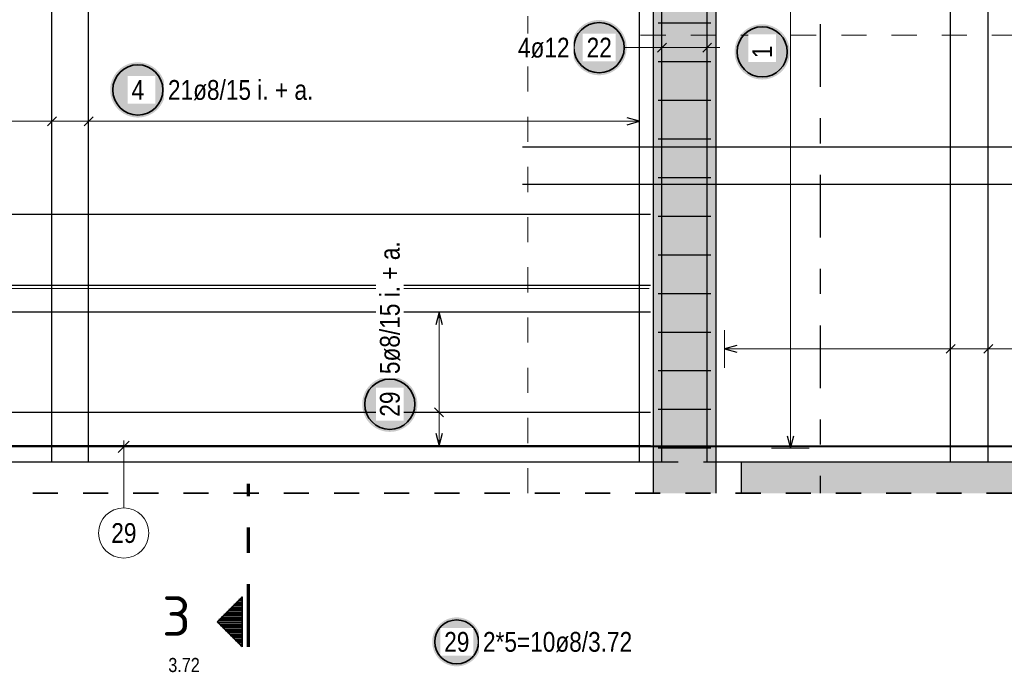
# Model space of a CAD drawing. Header units: millimetres. Extents: x -4.8 to 37.2, y -12 to 28.3.
# Tile 57 of 82: x 14.8 to 18.7, y 14.6 to 17.2. Entities that reach past the tile are written whole.
import ezdxf
from ezdxf.enums import TextEntityAlignment as Align

# ---------------------------------------------------------------- set-up
doc = ezdxf.new("R2010")
doc.units = ezdxf.units.MM
doc.linetypes.add('DASHDOTX2', pattern=[2, 1, -0.5, 0, -0.5])
doc.linetypes.add('HIDDEN', pattern=[0.375, 0.25, -0.125])
doc.layers.add('Achsen', color=7, linetype='Continuous', lineweight=20)
doc.styles.add('Arial Narrow', font='ARIALN.TTF')
doc.styles.add('isocp', font='isocp', dxfattribs={"width": 1.1})

msp = doc.modelspace()

# ---------------------------------------------------------------- hatches: boundary and pattern name
at = {"lineweight": 13, "true_color": 0xd7ffd7}
for points in [[(17.578051, 15.449806), (17.578051, 18.0298), (17.328051, 18.0298), (17.328051, 15.449806)], [(17.328051, 15.324806), (17.578051, 15.324806), (17.578051, 15.449806), (17.328051, 15.449806)], [(17.678051, 15.324806), (22.928413, 15.324806), (22.928413, 15.449806), (17.678051, 15.449806)]]:
    msp.add_hatch(color=254, dxfattribs=at).paths.add_polyline_path(points)
at = {"lineweight": 25, "true_color": 0xffffff}
for points in [[(17.222593, 17.1), (17.222526, 17.103839), (17.222325, 17.107673), (17.221991, 17.111498), (17.221523, 17.115309), (17.220922, 17.119101), (17.220189, 17.12287), (17.219326, 17.126611), (17.218332, 17.13032), (17.217209, 17.133992), (17.215959, 17.137622), (17.214583, 17.141207), (17.213083, 17.144741), (17.211461, 17.148221), (17.209717, 17.151642), (17.207856, 17.155), (17.205878, 17.158291), (17.203787, 17.161511), (17.201585, 17.164656), (17.199274, 17.167723), (17.196858, 17.170707), (17.194339, 17.173604), (17.191721, 17.176412), (17.189006, 17.179127), (17.186198, 17.181746), (17.1833, 17.184265), (17.180316, 17.186681), (17.17725, 17.188992), (17.174104, 17.191194), (17.170884, 17.193285), (17.167593, 17.195263), (17.164235, 17.197124), (17.160814, 17.198867), (17.157334, 17.20049), (17.1538, 17.20199), (17.150215, 17.203366), (17.146585, 17.204616), (17.142913, 17.205739), (17.139205, 17.206733), (17.135463, 17.207596), (17.131694, 17.208329), (17.127902, 17.208929), (17.124091, 17.209397), (17.120266, 17.209732), (17.116432, 17.209933), (17.112593, 17.21), (17.108754, 17.209933), (17.10492, 17.209732), (17.101095, 17.209397), (17.097284, 17.208929), (17.093492, 17.208329), (17.089723, 17.207596), (17.085982, 17.206733), (17.082273, 17.205739), (17.078601, 17.204616), (17.074971, 17.203366), (17.071386, 17.20199), (17.067852, 17.20049), (17.064372, 17.198867), (17.060951, 17.197124), (17.057593, 17.195263), (17.054302, 17.193285), (17.051082, 17.191194), (17.047937, 17.188992), (17.04487, 17.186681), (17.041887, 17.184265), (17.038989, 17.181746), (17.036181, 17.179127), (17.033466, 17.176412), (17.030847, 17.173604), (17.028328, 17.170707), (17.025912, 17.167723), (17.023601, 17.164656), (17.021399, 17.161511), (17.019308, 17.158291), (17.01733, 17.155), (17.015469, 17.151642), (17.013726, 17.148221), (17.012103, 17.144741), (17.010603, 17.141207), (17.009227, 17.137622), (17.007977, 17.133992), (17.006854, 17.13032), (17.005861, 17.126611), (17.004997, 17.12287), (17.004264, 17.119101), (17.003664, 17.115309), (17.003196, 17.111498), (17.002861, 17.107673), (17.00266, 17.103839), (17.002593, 17.1), (17.00266, 17.096161), (17.002861, 17.092327), (17.003196, 17.088502), (17.003664, 17.084691), (17.004264, 17.080899), (17.004997, 17.07713), (17.005861, 17.073389), (17.006854, 17.06968), (17.007977, 17.066008), (17.009227, 17.062378), (17.010603, 17.058793), (17.012103, 17.055259), (17.013726, 17.051779), (17.015469, 17.048358), (17.01733, 17.045), (17.019308, 17.041709), (17.021399, 17.038489), (17.023601, 17.035344), (17.025912, 17.032277), (17.028328, 17.029293), (17.030847, 17.026396), (17.033466, 17.023588), (17.036181, 17.020873), (17.038989, 17.018254), (17.041887, 17.015735), (17.04487, 17.013319), (17.047937, 17.011008), (17.051082, 17.008806), (17.054302, 17.006715), (17.057593, 17.004737), (17.060951, 17.002876), (17.064372, 17.001133), (17.067852, 16.99951), (17.071386, 16.99801), (17.074971, 16.996634), (17.078601, 16.995384), (17.082273, 16.994261), (17.085982, 16.993267), (17.089723, 16.992404), (17.093492, 16.991671), (17.097284, 16.991071), (17.101095, 16.990603), (17.10492, 16.990268), (17.108754, 16.990067), (17.112593, 16.99), (17.116432, 16.990067), (17.120266, 16.990268), (17.124091, 16.990603), (17.127902, 16.991071), (17.131694, 16.991671), (17.135463, 16.992404), (17.139205, 16.993267), (17.142913, 16.994261), (17.146585, 16.995384), (17.150215, 16.996634), (17.1538, 16.99801), (17.157334, 16.99951), (17.160814, 17.001133), (17.164235, 17.002876), (17.167593, 17.004737), (17.170884, 17.006715), (17.174104, 17.008806), (17.17725, 17.011008), (17.180316, 17.013319), (17.1833, 17.015735), (17.186198, 17.018254), (17.189006, 17.020873), (17.191721, 17.023588), (17.194339, 17.026396), (17.196858, 17.029293), (17.199274, 17.032277), (17.201585, 17.035344), (17.203787, 17.038489), (17.205878, 17.041709), (17.207856, 17.045), (17.209717, 17.048358), (17.211461, 17.051779), (17.213083, 17.055259), (17.214583, 17.058793), (17.215959, 17.062378), (17.217209, 17.066008), (17.218332, 17.06968), (17.219326, 17.073389), (17.220189, 17.07713), (17.220922, 17.080899), (17.221523, 17.084691), (17.221991, 17.088502), (17.222325, 17.092327)], [(17.872527, 17.082933), (17.87246, 17.086772), (17.872259, 17.090607), (17.871924, 17.094431), (17.871456, 17.098242), (17.870856, 17.102035), (17.870123, 17.105804), (17.869259, 17.109545), (17.868266, 17.113253), (17.867143, 17.116925), (17.865893, 17.120556), (17.864517, 17.12414), (17.863017, 17.127674), (17.861394, 17.131154), (17.859651, 17.134575), (17.85779, 17.137933), (17.855812, 17.141224), (17.853721, 17.144445), (17.851519, 17.14759), (17.849208, 17.150656), (17.846792, 17.15364), (17.844273, 17.156538), (17.841654, 17.159346), (17.838939, 17.162061), (17.836131, 17.164679), (17.833234, 17.167198), (17.83025, 17.169614), (17.827183, 17.171925), (17.824038, 17.174127), (17.820818, 17.176219), (17.817527, 17.178196), (17.814169, 17.180058), (17.810748, 17.181801), (17.807268, 17.183423), (17.803734, 17.184924), (17.800149, 17.1863), (17.796519, 17.18755), (17.792847, 17.188672), (17.789138, 17.189666), (17.785397, 17.19053), (17.781628, 17.191262), (17.777836, 17.191863), (17.774025, 17.192331), (17.7702, 17.192665), (17.766366, 17.192866), (17.762527, 17.192933), (17.758688, 17.192866), (17.754854, 17.192665), (17.751029, 17.192331), (17.747218, 17.191863), (17.743426, 17.191262), (17.739657, 17.19053), (17.735916, 17.189666), (17.732207, 17.188672), (17.728535, 17.18755), (17.724905, 17.1863), (17.72132, 17.184924), (17.717786, 17.183423), (17.714306, 17.181801), (17.710885, 17.180058), (17.707527, 17.178196), (17.704236, 17.176219), (17.701016, 17.174127), (17.697871, 17.171925), (17.694804, 17.169614), (17.69182, 17.167198), (17.688923, 17.164679), (17.686115, 17.162061), (17.6834, 17.159346), (17.680781, 17.156538), (17.678262, 17.15364), (17.675846, 17.150656), (17.673535, 17.14759), (17.671333, 17.144445), (17.669242, 17.141224), (17.667264, 17.137933), (17.665403, 17.134575), (17.66366, 17.131154), (17.662037, 17.127674), (17.660537, 17.12414), (17.659161, 17.120556), (17.657911, 17.116925), (17.656788, 17.113253), (17.655794, 17.109545), (17.654931, 17.105804), (17.654198, 17.102035), (17.653597, 17.098242), (17.65313, 17.094431), (17.652795, 17.090607), (17.652594, 17.086772), (17.652527, 17.082933), (17.652594, 17.079094), (17.652795, 17.07526), (17.65313, 17.071435), (17.653597, 17.067624), (17.654198, 17.063832), (17.654931, 17.060063), (17.655794, 17.056322), (17.656788, 17.052613), (17.657911, 17.048941), (17.659161, 17.045311), (17.660537, 17.041727), (17.662037, 17.038192), (17.66366, 17.034712), (17.665403, 17.031291), (17.667264, 17.027933), (17.669242, 17.024642), (17.671333, 17.021422), (17.673535, 17.018277), (17.675846, 17.015211), (17.678262, 17.012227), (17.680781, 17.009329), (17.6834, 17.006521), (17.686115, 17.003806), (17.688923, 17.001187), (17.69182, 16.998668), (17.694804, 16.996252), (17.697871, 16.993941), (17.701016, 16.991739), (17.704236, 16.989648), (17.707527, 16.987671), (17.710885, 16.985809), (17.714306, 16.984066), (17.717786, 16.982443), (17.72132, 16.980943), (17.724905, 16.979567), (17.728535, 16.978317), (17.732207, 16.977195), (17.735916, 16.976201), (17.739657, 16.975337), (17.743426, 16.974604), (17.747218, 16.974004), (17.751029, 16.973536), (17.754854, 16.973201), (17.758688, 16.973), (17.762527, 16.972933), (17.766366, 16.973), (17.7702, 16.973201), (17.774025, 16.973536), (17.777836, 16.974004), (17.781628, 16.974604), (17.785397, 16.975337), (17.789138, 16.976201), (17.792847, 16.977195), (17.796519, 16.978317), (17.800149, 16.979567), (17.803734, 16.980943), (17.807268, 16.982443), (17.810748, 16.984066), (17.814169, 16.985809), (17.817527, 16.987671), (17.820818, 16.989648), (17.824038, 16.991739), (17.827183, 16.993941), (17.83025, 16.996252), (17.833234, 16.998668), (17.836131, 17.001187), (17.838939, 17.003806), (17.841654, 17.006521), (17.844273, 17.009329), (17.846792, 17.012227), (17.849208, 17.015211), (17.851519, 17.018277), (17.853721, 17.021422), (17.855812, 17.024642), (17.85779, 17.027933), (17.859651, 17.031291), (17.861394, 17.034712), (17.863017, 17.038192), (17.864517, 17.041727), (17.865893, 17.045311), (17.867143, 17.048941), (17.868266, 17.052613), (17.869259, 17.056322), (17.870123, 17.060063), (17.870856, 17.063832), (17.871456, 17.067624), (17.871924, 17.071435), (17.872259, 17.07526)], [(15.384763, 16.931439), (15.384696, 16.935278), (15.384495, 16.939112), (15.384161, 16.942937), (15.383693, 16.946748), (15.383092, 16.95054), (15.382359, 16.954309), (15.381496, 16.95805), (15.380502, 16.961759), (15.379379, 16.965431), (15.378129, 16.969061), (15.376753, 16.972646), (15.375253, 16.97618), (15.373631, 16.97966), (15.371887, 16.983081), (15.370026, 16.986439), (15.368049, 16.98973), (15.365957, 16.99295), (15.363755, 16.996095), (15.361444, 16.999162), (15.359028, 17.002146), (15.356509, 17.005043), (15.353891, 17.007852), (15.351176, 17.010566), (15.348368, 17.013185), (15.34547, 17.015704), (15.342486, 17.01812), (15.33942, 17.020431), (15.336274, 17.022633), (15.333054, 17.024724), (15.329763, 17.026702), (15.326405, 17.028563), (15.322984, 17.030306), (15.319504, 17.031929), (15.31597, 17.033429), (15.312385, 17.034805), (15.308755, 17.036055), (15.305083, 17.037178), (15.301375, 17.038172), (15.297634, 17.039035), (15.293865, 17.039768), (15.290072, 17.040369), (15.286261, 17.040836), (15.282436, 17.041171), (15.278602, 17.041372), (15.274763, 17.041439), (15.270924, 17.041372), (15.26709, 17.041171), (15.263265, 17.040836), (15.259454, 17.040369), (15.255662, 17.039768), (15.251893, 17.039035), (15.248152, 17.038172), (15.244443, 17.037178), (15.240771, 17.036055), (15.237141, 17.034805), (15.233556, 17.033429), (15.230022, 17.031929), (15.226542, 17.030306), (15.223121, 17.028563), (15.219763, 17.026702), (15.216472, 17.024724), (15.213252, 17.022633), (15.210107, 17.020431), (15.20704, 17.01812), (15.204057, 17.015704), (15.201159, 17.013185), (15.198351, 17.010566), (15.195636, 17.007852), (15.193017, 17.005043), (15.190498, 17.002146), (15.188082, 16.999162), (15.185771, 16.996095), (15.183569, 16.99295), (15.181478, 16.98973), (15.1795, 16.986439), (15.177639, 16.983081), (15.175896, 16.97966), (15.174273, 16.97618), (15.172773, 16.972646), (15.171397, 16.969061), (15.170147, 16.965431), (15.169024, 16.961759), (15.168031, 16.95805), (15.167167, 16.954309), (15.166434, 16.95054), (15.165834, 16.946748), (15.165366, 16.942937), (15.165031, 16.939112), (15.16483, 16.935278), (15.164763, 16.931439), (15.16483, 16.9276), (15.165031, 16.923766), (15.165366, 16.919941), (15.165834, 16.91613), (15.166434, 16.912338), (15.167167, 16.908569), (15.168031, 16.904828), (15.169024, 16.901119), (15.170147, 16.897447), (15.171397, 16.893817), (15.172773, 16.890232), (15.174273, 16.886698), (15.175896, 16.883218), (15.177639, 16.879797), (15.1795, 16.876439), (15.181478, 16.873148), (15.183569, 16.869928), (15.185771, 16.866783), (15.188082, 16.863716), (15.190498, 16.860732), (15.193017, 16.857835), (15.195636, 16.855027), (15.198351, 16.852312), (15.201159, 16.849693), (15.204057, 16.847174), (15.20704, 16.844758), (15.210107, 16.842447), (15.213252, 16.840245), (15.216472, 16.838154), (15.219763, 16.836176), (15.223121, 16.834315), (15.226542, 16.832572), (15.230022, 16.830949), (15.233556, 16.829449), (15.237141, 16.828073), (15.240771, 16.826823), (15.244443, 16.8257), (15.248152, 16.824707), (15.251893, 16.823843), (15.255662, 16.82311), (15.259454, 16.82251), (15.263265, 16.822042), (15.26709, 16.821707), (15.270924, 16.821506), (15.274763, 16.821439), (15.278602, 16.821506), (15.282436, 16.821707), (15.286261, 16.822042), (15.290072, 16.82251), (15.293865, 16.82311), (15.297634, 16.823843), (15.301375, 16.824707), (15.305083, 16.8257), (15.308755, 16.826823), (15.312385, 16.828073), (15.31597, 16.829449), (15.319504, 16.830949), (15.322984, 16.832572), (15.326405, 16.834315), (15.329763, 16.836176), (15.333054, 16.838154), (15.336274, 16.840245), (15.33942, 16.842447), (15.342486, 16.844758), (15.34547, 16.847174), (15.348368, 16.849693), (15.351176, 16.852312), (15.353891, 16.855027), (15.356509, 16.857835), (15.359028, 16.860732), (15.361444, 16.863716), (15.363755, 16.866783), (15.365957, 16.869928), (15.368049, 16.873148), (15.370026, 16.876439), (15.371887, 16.879797), (15.373631, 16.883218), (15.375253, 16.886698), (15.376753, 16.890232), (15.378129, 16.893817), (15.379379, 16.897447), (15.380502, 16.901119), (15.381496, 16.904828), (15.382359, 16.908569), (15.383092, 16.912338), (15.383693, 16.91613), (15.384161, 16.919941), (15.384495, 16.923766)], [(16.388742, 15.679404), (16.388675, 15.683242), (16.388474, 15.687077), (16.38814, 15.690902), (16.387672, 15.694713), (16.387071, 15.698505), (16.386339, 15.702274), (16.385475, 15.706015), (16.384481, 15.709724), (16.383359, 15.713395), (16.382109, 15.717026), (16.380733, 15.72061), (16.379232, 15.724145), (16.37761, 15.727624), (16.375867, 15.731045), (16.374005, 15.734404), (16.372028, 15.737695), (16.369936, 15.740915), (16.367734, 15.74406), (16.365424, 15.747126), (16.363007, 15.75011), (16.360488, 15.753008), (16.35787, 15.755816), (16.355155, 15.758531), (16.352347, 15.761149), (16.349449, 15.763668), (16.346465, 15.766085), (16.343399, 15.768395), (16.340254, 15.770598), (16.337033, 15.772689), (16.333742, 15.774666), (16.330384, 15.776528), (16.326963, 15.778271), (16.323483, 15.779894), (16.319949, 15.781394), (16.316365, 15.78277), (16.312734, 15.78402), (16.309062, 15.785142), (16.305354, 15.786136), (16.301613, 15.787), (16.297844, 15.787732), (16.294051, 15.788333), (16.29024, 15.788801), (16.286416, 15.789136), (16.282581, 15.789337), (16.278742, 15.789404), (16.274903, 15.789337), (16.271069, 15.789136), (16.267244, 15.788801), (16.263433, 15.788333), (16.259641, 15.787732), (16.255872, 15.787), (16.252131, 15.786136), (16.248422, 15.785142), (16.24475, 15.78402), (16.24112, 15.78277), (16.237536, 15.781394), (16.234001, 15.779894), (16.230522, 15.778271), (16.2271, 15.776528), (16.223742, 15.774666), (16.220451, 15.772689), (16.217231, 15.770598), (16.214086, 15.768395), (16.21102, 15.766085), (16.208036, 15.763668), (16.205138, 15.761149), (16.20233, 15.758531), (16.199615, 15.755816), (16.196996, 15.753008), (16.194477, 15.75011), (16.192061, 15.747126), (16.18975, 15.74406), (16.187548, 15.740915), (16.185457, 15.737695), (16.18348, 15.734404), (16.181618, 15.731045), (16.179875, 15.727624), (16.178252, 15.724145), (16.176752, 15.72061), (16.175376, 15.717026), (16.174126, 15.713395), (16.173004, 15.709724), (16.17201, 15.706015), (16.171146, 15.702274), (16.170414, 15.698505), (16.169813, 15.694713), (16.169345, 15.690902), (16.16901, 15.687077), (16.168809, 15.683242), (16.168742, 15.679404), (16.168809, 15.675565), (16.16901, 15.67173), (16.169345, 15.667905), (16.169813, 15.664095), (16.170414, 15.660302), (16.171146, 15.656533), (16.17201, 15.652792), (16.173004, 15.649083), (16.174126, 15.645412), (16.175376, 15.641781), (16.176752, 15.638197), (16.178252, 15.634663), (16.179875, 15.631183), (16.181618, 15.627762), (16.18348, 15.624404), (16.185457, 15.621112), (16.187548, 15.617892), (16.18975, 15.614747), (16.192061, 15.611681), (16.194477, 15.608697), (16.196996, 15.605799), (16.199615, 15.602991), (16.20233, 15.600276), (16.205138, 15.597658), (16.208036, 15.595139), (16.21102, 15.592722), (16.214086, 15.590412), (16.217231, 15.588209), (16.220451, 15.586118), (16.223742, 15.584141), (16.2271, 15.582279), (16.230522, 15.580536), (16.234001, 15.578914), (16.237536, 15.577413), (16.24112, 15.576037), (16.24475, 15.574787), (16.248422, 15.573665), (16.252131, 15.572671), (16.255872, 15.571807), (16.259641, 15.571075), (16.263433, 15.570474), (16.267244, 15.570006), (16.271069, 15.569671), (16.274903, 15.569471), (16.278742, 15.569404), (16.282581, 15.569471), (16.286416, 15.569671), (16.29024, 15.570006), (16.294051, 15.570474), (16.297844, 15.571075), (16.301613, 15.571807), (16.305354, 15.572671), (16.309062, 15.573665), (16.312734, 15.574787), (16.316365, 15.576037), (16.319949, 15.577413), (16.323483, 15.578914), (16.326963, 15.580536), (16.330384, 15.582279), (16.333742, 15.584141), (16.337033, 15.586118), (16.340254, 15.588209), (16.343399, 15.590412), (16.346465, 15.592722), (16.349449, 15.595139), (16.352347, 15.597658), (16.355155, 15.600276), (16.35787, 15.602991), (16.360488, 15.605799), (16.363007, 15.608697), (16.365424, 15.611681), (16.367734, 15.614747), (16.369936, 15.617892), (16.372028, 15.621112), (16.374005, 15.624404), (16.375867, 15.627762), (16.37761, 15.631183), (16.379232, 15.634663), (16.380733, 15.638197), (16.382109, 15.641781), (16.383359, 15.645412), (16.384481, 15.649083), (16.385475, 15.652792), (16.386339, 15.656533), (16.387071, 15.660302), (16.387672, 15.664095), (16.38814, 15.667905), (16.388474, 15.67173)], [(16.642588, 14.732871), (16.642529, 14.736274), (16.642351, 14.739673), (16.642054, 14.743063), (16.641639, 14.746441), (16.641107, 14.749802), (16.640458, 14.753143), (16.639692, 14.756459), (16.638811, 14.759746), (16.637816, 14.763), (16.636708, 14.766218), (16.635489, 14.769395), (16.634159, 14.772528), (16.632721, 14.775612), (16.631176, 14.778645), (16.629526, 14.781621), (16.627773, 14.784538), (16.625919, 14.787393), (16.623967, 14.79018), (16.621919, 14.792898), (16.619778, 14.795543), (16.617545, 14.798112), (16.615224, 14.8006), (16.612817, 14.803007), (16.610328, 14.805328), (16.60776, 14.807561), (16.605115, 14.809702), (16.602397, 14.81175), (16.599609, 14.813702), (16.596755, 14.815556), (16.593838, 14.817309), (16.590862, 14.818959), (16.587829, 14.820504), (16.584745, 14.821942), (16.581612, 14.823272), (16.578435, 14.824491), (16.575217, 14.825599), (16.571963, 14.826594), (16.568676, 14.827475), (16.56536, 14.828241), (16.562019, 14.82889), (16.558658, 14.829422), (16.55528, 14.829837), (16.551889, 14.830134), (16.548491, 14.830312), (16.545088, 14.830371), (16.541685, 14.830312), (16.538287, 14.830134), (16.534897, 14.829837), (16.531519, 14.829422), (16.528157, 14.82889), (16.524817, 14.828241), (16.521501, 14.827475), (16.518214, 14.826594), (16.514959, 14.825599), (16.511741, 14.824491), (16.508564, 14.823272), (16.505431, 14.821942), (16.502347, 14.820504), (16.499315, 14.818959), (16.496338, 14.817309), (16.493421, 14.815556), (16.490567, 14.813702), (16.487779, 14.81175), (16.485061, 14.809702), (16.482416, 14.807561), (16.479848, 14.805328), (16.477359, 14.803007), (16.474953, 14.8006), (16.472632, 14.798112), (16.470399, 14.795543), (16.468257, 14.792898), (16.466209, 14.79018), (16.464257, 14.787393), (16.462403, 14.784538), (16.460651, 14.781621), (16.459001, 14.778645), (16.457456, 14.775612), (16.456017, 14.772528), (16.454688, 14.769395), (16.453468, 14.766218), (16.45236, 14.763), (16.451365, 14.759746), (16.450484, 14.756459), (16.449719, 14.753143), (16.449069, 14.749802), (16.448537, 14.746441), (16.448122, 14.743063), (16.447826, 14.739673), (16.447648, 14.736274), (16.447588, 14.732871), (16.447648, 14.729469), (16.447826, 14.72607), (16.448122, 14.72268), (16.448537, 14.719302), (16.449069, 14.715941), (16.449719, 14.7126), (16.450484, 14.709284), (16.451365, 14.705997), (16.45236, 14.702742), (16.453468, 14.699524), (16.454688, 14.696347), (16.456017, 14.693214), (16.457456, 14.69013), (16.459001, 14.687098), (16.460651, 14.684121), (16.462403, 14.681204), (16.464257, 14.67835), (16.466209, 14.675562), (16.468257, 14.672844), (16.470399, 14.670199), (16.472632, 14.667631), (16.474953, 14.665142), (16.477359, 14.662736), (16.479848, 14.660415), (16.482416, 14.658182), (16.485061, 14.65604), (16.487779, 14.653992), (16.490567, 14.65204), (16.493421, 14.650187), (16.496338, 14.648434), (16.499315, 14.646784), (16.502347, 14.645239), (16.505431, 14.643801), (16.508564, 14.642471), (16.511741, 14.641251), (16.514959, 14.640143), (16.518214, 14.639148), (16.521501, 14.638267), (16.524817, 14.637502), (16.528157, 14.636853), (16.531519, 14.63632), (16.534897, 14.635905), (16.538287, 14.635609), (16.541685, 14.635431), (16.545088, 14.635371), (16.548491, 14.635431), (16.551889, 14.635609), (16.55528, 14.635905), (16.558658, 14.63632), (16.562019, 14.636853), (16.56536, 14.637502), (16.568676, 14.638267), (16.571963, 14.639148), (16.575217, 14.640143), (16.578435, 14.641251), (16.581612, 14.642471), (16.584745, 14.643801), (16.587829, 14.645239), (16.590862, 14.646784), (16.593838, 14.648434), (16.596755, 14.650187), (16.599609, 14.65204), (16.602397, 14.653992), (16.605115, 14.65604), (16.60776, 14.658182), (16.610328, 14.660415), (16.612817, 14.662736), (16.615224, 14.665142), (16.617545, 14.667631), (16.619778, 14.670199), (16.621919, 14.672844), (16.623967, 14.675562), (16.625919, 14.67835), (16.627773, 14.681204), (16.629526, 14.684121), (16.631176, 14.687098), (16.632721, 14.69013), (16.634159, 14.693214), (16.635489, 14.696347), (16.636708, 14.699524), (16.637816, 14.702742), (16.638811, 14.705997), (16.639692, 14.709284), (16.640458, 14.7126), (16.641107, 14.715941), (16.641639, 14.719302), (16.642054, 14.72268), (16.642351, 14.72607)]]:
    msp.add_hatch(color=7, dxfattribs=at).paths.add_polyline_path(points)
at = {"lineweight": 50}
h = msp.add_hatch(dxfattribs=at)
h.set_pattern_fill('Mau', color=4, scale=0.01, style=0, pattern_type=2)
h.set_pattern_definition([(0, (0, 0), (0, 0.01), [])])
h.paths.add_polyline_path([(15.690253, 14.91279), (15.590253, 14.81279), (15.690253, 14.71279)])

# ---------------------------------------------------------------- linework, layer by layer
at = {"color": 3, "linetype": 'Continuous', "lineweight": 25}
for p, q in [((17.363051, 15.449806), (17.363051, 18.549806)), ((17.363051, 15.449806), (17.363051, 18.549806)), ((17.543051, 15.449806), (17.543051, 18.549806)), ((17.543051, 15.449806), (17.543051, 18.549806)), ((14.932451, 15.449806), (14.932451, 18.349806)), ((15.078801, 15.449806), (15.078801, 18.349806)), ((17.274049, 15.449806), (17.274049, 18.349806)), ((18.513036, 15.449806), (18.513036, 18.349806)), ((18.6632, 15.449806), (18.6632, 18.349806)), ((17.328051, 18.0298), (17.328051, 15.449806)), ((17.578051, 18.0298), (17.578051, 15.449806)), ((17.558051, 17.197801), (17.348051, 17.197801)), ((17.345374, 17.082322), (17.380729, 17.117678)), ((17.345374, 17.082322), (17.380729, 17.117678)), ((17.525374, 17.082322), (17.560729, 17.117678)), ((17.525374, 17.082322), (17.560729, 17.117678)), ((17.558051, 17.043802), (17.348051, 17.043802)), ((17.558051, 16.889802), (17.348051, 16.889802)), ((14.950129, 16.824117), (14.914773, 16.788761)), ((15.096478, 16.824117), (15.061123, 16.788761)), ((17.274049, 16.806439), (17.224049, 16.819837)), ((17.224049, 16.793042), (17.274049, 16.806439)), ((17.558051, 16.735802), (17.348051, 16.735802)), ((16.807644, 16.704203), (27.057644, 16.704203)), ((16.807644, 16.555404), (27.057644, 16.555404)), ((17.558051, 16.581803), (17.348051, 16.581803)), ((8.888051, 16.435983), (17.318051, 16.435983)), ((17.558051, 16.427803), (17.348051, 16.427803)), ((17.558051, 16.273804), (17.348051, 16.273804)), ((8.888051, 16.153801), (17.318051, 16.153801)), ((17.558051, 16.119804), (17.348051, 16.119804)), ((17.318051, 16.045799), (13.5981, 16.045799)), ((16.475, 16.045799), (16.461603, 15.995799)), ((16.488397, 15.995799), (16.475, 16.045799)), ((17.558051, 15.965805), (17.348051, 15.965805)), ((17.662051, 15.913397), (17.612051, 15.9)), ((17.612051, 15.9), (17.662051, 15.886603)), ((18.530714, 15.917678), (18.495359, 15.882322)), ((18.680878, 15.917678), (18.645523, 15.882322)), ((17.558051, 15.811805), (17.348051, 15.811805)), ((16.457322, 15.664478), (16.492678, 15.629122)), ((17.558051, 15.657805), (17.348051, 15.657805)), ((17.318051, 15.6468), (13.5981, 15.6468)), ((16.461603, 15.5638), (16.475, 15.5138)), ((16.475, 15.5138), (16.488397, 15.5638)), ((17.861603, 15.553806), (17.875, 15.503806)), ((17.875, 15.503806), (17.888397, 15.553806)), ((17.318051, 15.5138), (13.5981, 15.5138)), ((16.807644, 15.513807), (27.057644, 15.513807)), ((27.078051, 15.509806), (16.828051, 15.509806)), ((17.558051, 15.503806), (17.348051, 15.503806)), ((14.293051, 15.449806), (17.328051, 15.449806)), ((17.328051, 15.449806), (17.328051, 15.324806)), ((17.578051, 15.449806), (17.678051, 15.449806)), ((17.578051, 15.449806), (17.578051, 15.324806)), ((17.678051, 15.449806), (22.928413, 15.449806)), ((17.678051, 15.449806), (17.678051, 15.324806))]:
    msp.add_line(p, q, dxfattribs=at)
at = {"color": 5, "linetype": 'Continuous', "lineweight": 18}
for p, q in [((17.875, 15.503806), (17.875, 18.355798)), ((17.363051, 17.025), (17.363051, 17.175)), ((17.363051, 17.025), (17.363051, 17.175)), ((17.543051, 17.025), (17.543051, 17.175)), ((17.543051, 17.025), (17.543051, 17.175)), ((17.212593, 17.1), (17.313051, 17.1)), ((17.593051, 17.1), (17.313051, 17.1)), ((14.932451, 16.881439), (14.932451, 16.731439)), ((15.078801, 16.881439), (15.078801, 16.731439)), ((17.274049, 16.731439), (17.274049, 16.881439)), ((14.347051, 16.806439), (17.274049, 16.806439)), ((16.55, 16.045799), (16.4, 16.045799)), ((16.475, 15.5138), (16.475, 16.045799)), ((17.612051, 15.975), (17.612051, 15.825)), ((18.513036, 15.975), (18.513036, 15.825)), ((18.6632, 15.975), (18.6632, 15.825)), ((17.612051, 15.9), (25.720916, 15.9)), ((16.4, 15.6468), (16.55, 15.6468)), ((16.4, 15.5138), (16.55, 15.5138)), ((17.8, 15.503806), (17.95, 15.503806))]:
    msp.add_line(p, q, dxfattribs=at)
at = {"color": 9, "linetype": 'HIDDEN', "lineweight": 0, "ltscale": 0.25}
for p, q in [((16.828051, 15.324806), (16.828051, 18.124201)), ((23.378017, 17.1498), (16.828051, 17.1498))]:
    msp.add_line(p, q, dxfattribs=at)
at = {"color": 9, "linetype": 'Continuous', "lineweight": 0}
for p, q in [((17.312223, 16.139806), (8.882223, 16.1398)), ((17.318051, 15.509806), (13.5981, 15.5098)), ((15.240769, 15.5319), (15.196575, 15.487705)), ((15.218672, 15.266389), (15.218672, 15.534802))]:
    msp.add_line(p, q, dxfattribs=at)
at = {"color": 3, "linetype": 'HIDDEN', "lineweight": 25, "ltscale": 0.25}
msp.add_line((17.328051, 15.449806), (17.578051, 15.449806), dxfattribs=at)
at = {"color": 1, "linetype": 'DASHDOTX2', "lineweight": 70, "ltscale": 0.25}
msp.add_line((15.715253, 14.71279), (15.715253, 15.36279), dxfattribs=at)
at = {"color": 2, "linetype": 'HIDDEN', "lineweight": 35, "ltscale": 0.25}
msp.add_line((9.856545, 15.324806), (27.442644, 15.324806), dxfattribs=at)
at = {"color": 2, "linetype": 'Continuous', "lineweight": 35}
for p, q in [((15.590253, 14.81279), (15.690253, 14.91279)), ((15.690253, 14.71279), (15.690253, 14.91279)), ((15.690253, 14.71279), (15.590253, 14.81279))]:
    msp.add_line(p, q, dxfattribs=at)
for centre, radius in [((17.112593, 17.1), 0.1), ((17.762527, 17.082933), 0.1), ((15.274763, 16.931439), 0.1), ((16.278742, 15.679404), 0.1), ((16.545088, 14.732871), 0.0875)]:
    msp.add_circle(centre, radius, dxfattribs=at)
at = {"color": 9, "linetype": 'Continuous', "lineweight": 0}
msp.add_circle((15.218672, 15.166389), 0.1, dxfattribs=at)
at = {"layer": 'Achsen', "color": 3, "linetype": 'DASHDOTX2', "lineweight": 25, "ltscale": 0.25}
msp.add_line((17.993468, 18.99368), (17.993468, 15.324806), dxfattribs=at)

# ---------------------------------------------------------------- texts
at = {"color": 2, "lineweight": 35, "style": 'isocp', "width": 1.15}
msp.add_text('3', height=0.1575, dxfattribs=at).set_placement((15.428632, 14.756804), align=Align.CENTER)
at = {"color": 9, "lineweight": 0, "insert": (15.16906, 15.205764), "char_height": 0.07875, "attachment_point": 1, "line_spacing_factor": 0.9, "style": 'Arial Narrow'}
msp.add_mtext('29', dxfattribs=at)
at = {"color": 3, "lineweight": 25, "insert": (15.396201, 14.668834), "char_height": 0.05625, "attachment_point": 1, "rotation": 0.000092, "line_spacing_factor": 0.9, "style": 'Arial Narrow'}
msp.add_mtext('3.72', dxfattribs=at)

# ---------------------------------------------------------------- next in the draw order: texts
at = {"color": 2, "lineweight": 35, "char_height": 0.07875, "attachment_point": 1, "line_spacing_factor": 0.9, "style": 'Arial Narrow', "bg_fill": 3, "box_fill_scale": 1.2, "bg_fill_color": 256, "bg_fill_true_color": 13158600, "bg_fill_transparency": 0}
for s, insert in [('4ø12', (16.789418, 17.139375)), ('22', (17.062981, 17.139375)), ('4', (15.249957, 16.970814)), ('21ø8/15 i. + a.', (15.394763, 16.970814)), ('29', (16.495476, 14.772246)), ('2*5=10ø8/3.72', (16.650088, 14.772246))]:
    msp.add_mtext(s, dxfattribs=dict(at, insert=insert))
at = {"color": 2, "lineweight": 35, "char_height": 0.07875, "attachment_point": 1, "rotation": 90, "line_spacing_factor": 0.9, "style": 'Arial Narrow', "bg_fill": 3, "box_fill_scale": 1.2, "bg_fill_color": 256, "bg_fill_true_color": 13158600, "bg_fill_transparency": 0}
for s, insert in [('1', (17.723152, 17.058127)), ('5ø8/15 i. + a.', (16.239367, 15.799404)), ('29', (16.239367, 15.629791))]:
    msp.add_mtext(s, dxfattribs=dict(at, insert=insert))

doc.saveas('drawing.dxf')
